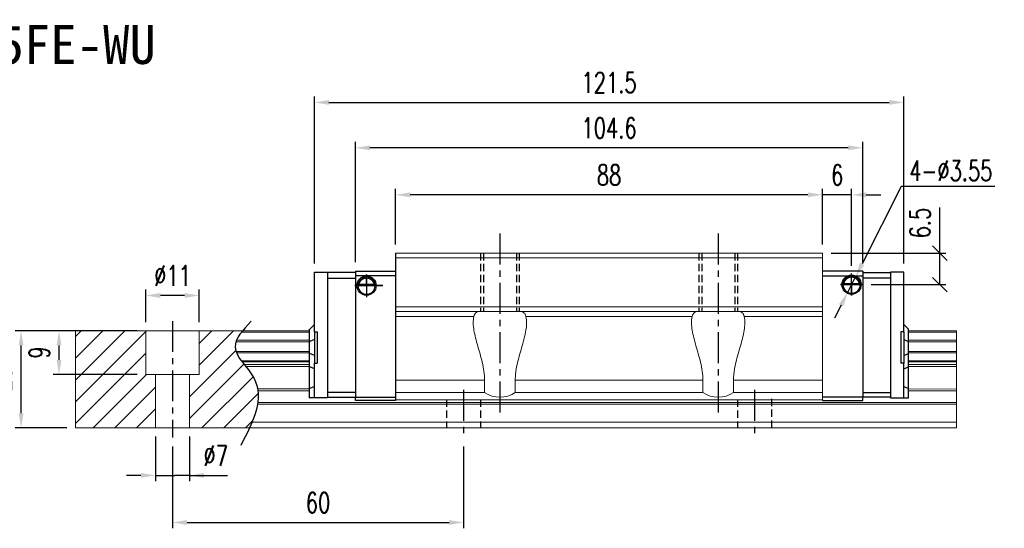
# Model space of a CAD drawing. Header units: millimetres. Extents: x 369 to 722, y 371 to 670.
# Tile 2 of 2: x 519 to 722, y 371 to 475. Entities that reach past the tile are written whole.
import ezdxf
from ezdxf.enums import TextEntityAlignment as Align

# ---------------------------------------------------------------- set-up
doc = ezdxf.new("R2010")
doc.units = ezdxf.units.MM
doc.header["$PDSIZE"] = -1
doc.linetypes.add('CENTER', pattern=[10.16, 6.35, -1.27, 1.27, -1.27])
doc.linetypes.add('DASHED', pattern=[0.75, 0.5, -0.25])
for name, color, linetype in [('2', 7, 'Continuous'), ('CHA', 2, 'Continuous'), ('CL', 1, 'CENTER'), ('DIM', 4, 'Continuous'), ('HID', 2, 'DASHED'), ('OUT', 3, 'Continuous')]:
    doc.layers.add(name, color=color, linetype=linetype)
doc.styles.add('DIM-7', font='SIMPLEX.shx', dxfattribs={"width": 0.7, "bigfont": 'chineset.shx'})
doc.styles.add('T', font='kaiu.ttf')
doc.dimstyles.new('CNS', dxfattribs={"dimtxt": 3.5, "dimasz": 2.5, "dimexe": 1, "dimexo": 1.5, "dimgap": 0.09, "dimtad": 0, "dimdsep": 46, "dimtxsty": 'DIM-7', "dimcen": 0.09, "dimclrd": 1, "dimclre": 1, "dimclrt": 4, "dimadec": 0, "dimazin": 0, "dimtfac": 1, "dimtix": 1, "dimtmove": 2, "dimatfit": 3, "dimfxl": 1, "dimtvp": 0.971429, "dimtolj": 1, "dimarcsym": 0})
doc.dimstyles.new('CNSx1 (指線專用)', dxfattribs={"dimscale": 0.8, "dimtxt": 3.5, "dimasz": 2.5, "dimexe": 1, "dimexo": 1.5, "dimgap": 1, "dimtad": 1, "dimtih": 1, "dimtoh": 1, "dimdsep": 46, "dimtxsty": 'DIM-7', "dimcen": 0.09, "dimclrd": 256, "dimclre": 256, "dimclrt": 4, "dimadec": 0, "dimazin": 0, "dimtfac": 1, "dimtix": 1, "dimtmove": 1, "dimatfit": 3, "dimfxl": 1, "dimtvp": 0.971429, "dimtolj": 1, "dimarcsym": 0})

# ---------------------------------------------------------------- blocks, each defined once
blk = doc.blocks.new('*D9')
at = {"layer": 'DEFPOINTS', "color": 0}
for p in [(596.46, 439.28), (596.46, 427.28), (684.46, 427.28)]:
    blk.add_point(p, dxfattribs=at)
at = {"layer": 'DIM', "color": 7, "lineweight": -2}
for p, q in [((596.46, 429.08), (596.46, 440.48)), ((684.46, 429.08), (684.46, 440.48)), ((681.46, 439.28), (599.46, 439.28))]:
    blk.add_line(p, q, dxfattribs=at)
at = {"layer": 'DIM', "color": 7}
for points in [[(599.46, 439.78), (599.46, 438.78), (596.46, 439.28)], [(681.46, 439.78), (681.46, 438.78), (684.46, 439.28)]]:
    blk.add_solid(points, dxfattribs=at)
at = {"layer": 'DIM', "color": 7, "insert": (640.46, 443.36), "char_height": 4.2, "attachment_point": 5, "style": 'DIM-7'}
blk.add_mtext('\\A1;88', dxfattribs=at)
blk = doc.blocks.new('*D10')
at = {"layer": 'DEFPOINTS', "color": 0}
for p in [(588.16, 448.96), (588.16, 423.58), (692.76, 423.58)]:
    blk.add_point(p, dxfattribs=at)
at = {"layer": 'DIM', "color": 7, "lineweight": -2}
for p, q in [((588.16, 425.38), (588.16, 450.16)), ((689.76, 448.96), (591.16, 448.96)), ((692.76, 425.38), (692.76, 450.16))]:
    blk.add_line(p, q, dxfattribs=at)
at = {"layer": 'DIM', "color": 7}
for points in [[(591.16, 449.46), (591.16, 448.46), (588.16, 448.96)], [(689.76, 449.46), (689.76, 448.46), (692.76, 448.96)]]:
    blk.add_solid(points, dxfattribs=at)
at = {"layer": 'DIM', "color": 7, "insert": (640.46, 453.04), "char_height": 4.2, "attachment_point": 5, "style": 'DIM-7'}
blk.add_mtext('\\A1;104.6', dxfattribs=at)
blk = doc.blocks.new('*D11')
at = {"layer": 'DEFPOINTS', "color": 0}
for p in [(684.46, 439.28), (684.46, 427.28), (690.46, 422.85)]:
    blk.add_point(p, dxfattribs=at)
at = {"layer": 'DIM', "color": 7, "lineweight": -2}
for p, q in [((684.46, 429.08), (684.46, 440.48)), ((690.46, 424.65), (690.46, 440.48)), ((681.46, 439.28), (678.46, 439.28)), ((690.46, 439.28), (684.46, 439.28)), ((693.46, 439.28), (696.46, 439.28))]:
    blk.add_line(p, q, dxfattribs=at)
at = {"layer": 'DIM', "color": 7}
for points in [[(681.46, 439.78), (681.46, 438.78), (684.46, 439.28)], [(693.46, 439.78), (693.46, 438.78), (690.46, 439.28)]]:
    blk.add_solid(points, dxfattribs=at)
at = {"layer": 'DIM', "color": 7, "insert": (687.46, 443.36), "char_height": 4.2, "attachment_point": 5, "style": 'DIM-7'}
blk.add_mtext('\\A1;6', dxfattribs=at)
blk = doc.blocks.new('_Oblique')
at = {"color": 0, "linetype": 'ByBlock', "lineweight": -2}
blk.add_line((-0.5, -0.5), (0.5, 0.5), dxfattribs=at)
blk = doc.blocks.new('*D12')
at = {"layer": 'DEFPOINTS', "color": 0}
for p in [(684.46, 427.28), (692.67, 420.78), (708.65, 420.78)]:
    blk.add_point(p, dxfattribs=at)
at = {"layer": 'DIM', "color": 7, "lineweight": -2}
for p, q in [((708.65, 427.28), (708.65, 436.66)), ((686.26, 427.28), (709.85, 427.28)), ((708.65, 420.78), (708.65, 427.28)), ((694.47, 420.78), (709.85, 420.78))]:
    blk.add_line(p, q, dxfattribs=at)
at = {"layer": 'DIM', "color": 7, "lineweight": -2, "xscale": 2.999999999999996, "yscale": 2.999999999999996, "zscale": 2.999999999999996}
for p, rotation in [((708.65, 427.28), 90), ((708.65, 420.78), 270)]:
    blk.add_blockref('_Oblique', p, dxfattribs=dict(at, rotation=rotation))
at = {"layer": 'DIM', "color": 7, "insert": (704.57, 433.47), "char_height": 4.2, "attachment_point": 5, "rotation": 90, "style": 'DIM-7'}
blk.add_mtext('\\A1;6.5', dxfattribs=at)
blk = doc.blocks.new('*D13')
at = {"layer": 'DEFPOINTS', "color": 0}
for p in [(546.96, 391.28), (553.96, 391.28), (553.96, 381.49)]:
    blk.add_point(p, dxfattribs=at)
at = {"layer": 'DIM', "color": 7, "lineweight": -2}
for p, q in [((546.96, 389.48), (546.96, 380.29)), ((553.96, 389.48), (553.96, 380.29)), ((543.96, 381.49), (540.96, 381.49)), ((546.96, 381.49), (549.96, 381.49)), ((549.96, 381.49), (550.96, 381.49)), ((553.96, 381.49), (550.96, 381.49)), ((553.96, 381.49), (561.79, 381.49)), ((556.96, 381.49), (559.96, 381.49))]:
    blk.add_line(p, q, dxfattribs=at)
at = {"layer": 'DIM', "color": 7}
for points in [[(543.96, 381.99), (543.96, 380.99), (546.96, 381.49)], [(556.96, 381.99), (556.96, 380.99), (553.96, 381.49)]]:
    blk.add_solid(points, dxfattribs=at)
at = {"layer": 'DIM', "color": 7, "insert": (559.37, 385.57), "char_height": 4.2, "attachment_point": 5, "style": 'DIM-7'}
blk.add_mtext('\\A1;%%C7', dxfattribs=at)
blk = doc.blocks.new('*D14')
at = {"layer": 'DEFPOINTS', "color": 0}
for p in [(544.96, 418.55), (544.96, 411.28), (555.96, 411.28)]:
    blk.add_point(p, dxfattribs=at)
at = {"layer": 'DIM', "color": 7, "lineweight": -2}
for p, q in [((544.96, 413.08), (544.96, 419.75)), ((552.96, 418.55), (547.96, 418.55)), ((555.96, 413.08), (555.96, 419.75))]:
    blk.add_line(p, q, dxfattribs=at)
at = {"layer": 'DIM', "color": 7}
for points in [[(547.96, 419.05), (547.96, 418.05), (544.96, 418.55)], [(552.96, 419.05), (552.96, 418.05), (555.96, 418.55)]]:
    blk.add_solid(points, dxfattribs=at)
at = {"layer": 'DIM', "color": 7, "insert": (550.46, 422.63), "char_height": 4.2, "attachment_point": 5, "style": 'DIM-7'}
blk.add_mtext('\\A1;%%C11', dxfattribs=at)
blk = doc.blocks.new('*D15')
at = {"layer": 'DEFPOINTS', "color": 0}
for p in [(527.06, 411.28), (544.96, 411.28), (544.96, 402.28)]:
    blk.add_point(p, dxfattribs=at)
at = {"layer": 'DIM', "color": 7, "lineweight": -2}
for p, q in [((543.16, 411.28), (525.86, 411.28)), ((527.06, 405.28), (527.06, 408.28)), ((543.16, 402.28), (525.86, 402.28))]:
    blk.add_line(p, q, dxfattribs=at)
at = {"layer": 'DIM', "color": 7}
for points in [[(526.56, 408.28), (527.56, 408.28), (527.06, 411.28)], [(526.56, 405.28), (527.56, 405.28), (527.06, 402.28)]]:
    blk.add_solid(points, dxfattribs=at)
at = {"layer": 'DIM', "color": 7, "insert": (522.98, 406.78), "char_height": 4.2, "attachment_point": 5, "rotation": 90, "style": 'DIM-7'}
blk.add_mtext('\\A1;9', dxfattribs=at)
blk = doc.blocks.new('*D16')
at = {"layer": 'DEFPOINTS', "color": 0}
for p in [(550.46, 389.28), (610.46, 389.28), (610.46, 371.8)]:
    blk.add_point(p, dxfattribs=at)
at = {"layer": 'DIM', "color": 7, "lineweight": -2}
for p, q in [((550.46, 387.48), (550.46, 370.6)), ((610.46, 387.48), (610.46, 370.6)), ((553.46, 371.8), (607.46, 371.8))]:
    blk.add_line(p, q, dxfattribs=at)
at = {"layer": 'DIM', "color": 7}
for points in [[(553.46, 372.3), (553.46, 371.3), (550.46, 371.8)], [(607.46, 372.3), (607.46, 371.3), (610.46, 371.8)]]:
    blk.add_solid(points, dxfattribs=at)
at = {"layer": 'DIM', "color": 7, "insert": (580.46, 375.88), "char_height": 4.2, "attachment_point": 5, "style": 'DIM-7'}
blk.add_mtext('\\A1;60', dxfattribs=at)
blk = doc.blocks.new('*D17')
at = {"layer": 'DEFPOINTS', "color": 0}
for p in [(519.24, 411.28), (530.46, 411.28), (530.46, 391.28)]:
    blk.add_point(p, dxfattribs=at)
at = {"layer": 'DIM', "color": 7, "lineweight": -2}
for p, q in [((528.66, 411.28), (518.04, 411.28)), ((519.24, 394.28), (519.24, 408.28)), ((528.66, 391.28), (518.04, 391.28))]:
    blk.add_line(p, q, dxfattribs=at)
at = {"layer": 'DIM', "color": 7}
for points in [[(518.74, 408.28), (519.74, 408.28), (519.24, 411.28)], [(518.74, 394.28), (519.74, 394.28), (519.24, 391.28)]]:
    blk.add_solid(points, dxfattribs=at)
at = {"layer": 'DIM', "color": 7, "insert": (515.16, 401.28), "char_height": 4.2, "attachment_point": 5, "rotation": 90, "style": 'DIM-7'}
blk.add_mtext('\\A1;20', dxfattribs=at)
blk = doc.blocks.new('*D18')
at = {"layer": 'DEFPOINTS', "color": 0}
for p in [(701.21, 458.31), (579.71, 423.33), (701.21, 423.33)]:
    blk.add_point(p, dxfattribs=at)
at = {"layer": 'DIM', "color": 7, "lineweight": -2}
for p, q in [((579.71, 425.13), (579.71, 459.51)), ((701.21, 425.13), (701.21, 459.51)), ((582.71, 458.31), (698.21, 458.31))]:
    blk.add_line(p, q, dxfattribs=at)
at = {"layer": 'DIM', "color": 7}
for points in [[(582.71, 458.81), (582.71, 457.81), (579.71, 458.31)], [(698.21, 458.81), (698.21, 457.81), (701.21, 458.31)]]:
    blk.add_solid(points, dxfattribs=at)
at = {"layer": 'DIM', "color": 7, "insert": (640.46, 462.39), "char_height": 4.2, "attachment_point": 5, "style": 'DIM-7'}
blk.add_mtext('\\A1;121.5', dxfattribs=at)
blk = doc.blocks.new('*D34')
at = {"layer": 'DEFPOINTS', "color": 0}
for p in [(691.26, 422.37), (689.65, 419.2)]:
    blk.add_point(p, dxfattribs=at)
at = {"layer": 'DIM', "color": 0, "lineweight": -2}
for p, q in [((700.69, 440.96), (692.62, 425.04)), ((719.95, 440.96), (700.69, 440.96)), ((689.65, 419.2), (691.26, 422.37)), ((688.3, 416.52), (686.94, 413.85))]:
    blk.add_line(p, q, dxfattribs=at)
at = {"layer": 'DIM', "color": 0}
for points in [[(692.17, 425.27), (693.06, 424.81), (691.26, 422.37)], [(687.85, 416.75), (688.74, 416.3), (689.65, 419.2)]]:
    blk.add_solid(points, dxfattribs=at)
at = {"layer": 'DIM', "color": 0, "insert": (710.92, 444.26), "char_height": 4.2, "attachment_point": 5, "style": 'DIM-7'}
blk.add_mtext('\\A1;4-∅3.55', dxfattribs=at)

msp = doc.modelspace()

# ---------------------------------------------------------------- linework, layer by layer
at = {"layer": '2', "color": 0, "linetype": 'Continuous'}
for p, q in [((596.456, 427.283), (596.456, 396.948)), ((579.706, 423.186), (579.706, 423.333)), ((579.706, 423.333), (582.406, 423.333)), ((579.706, 421.979), (579.706, 423.186)), ((582.406, 423.333), (582.406, 397.483)), ((588.156, 423.283), (582.406, 423.283)), ((588.156, 423.583), (596.455, 423.583)), ((588.156, 423.583), (588.156, 422.583)), ((588.156, 422.583), (588.156, 397.583)), ((596.456, 422.583), (588.156, 422.583)), ((692.756, 423.583), (684.456, 423.583)), ((684.456, 422.583), (692.756, 422.583)), ((692.756, 423.583), (692.756, 422.583)), ((692.756, 423.283), (698.506, 423.283)), ((692.756, 422.583), (692.756, 397.583)), ((701.206, 423.333), (698.506, 423.333)), ((698.506, 423.333), (698.506, 397.483)), ((701.206, 423.186), (701.206, 423.333)), ((701.206, 421.979), (701.206, 423.186)), ((579.706, 421.626), (579.706, 421.979)), ((579.706, 411.082), (579.706, 421.626)), ((582.406, 422.083), (588.156, 422.083)), ((588.681, 420.633), (592.23, 420.633)), ((592.087, 420.766), (588.824, 420.766)), ((592.011, 420.833), (588.901, 420.833)), ((692.23, 420.833), (688.681, 420.833)), ((688.824, 420.966), (692.087, 420.966)), ((688.901, 421.033), (692.011, 421.033)), ((698.506, 422.083), (692.756, 422.083)), ((701.206, 421.626), (701.206, 421.979)), ((701.206, 411.082), (701.206, 421.626)), ((579.706, 412.583), (578.756, 411.633)), ((701.206, 412.583), (702.156, 411.633)), ((578.706, 411.583), (578.756, 411.633)), ((578.706, 409.079), (578.706, 411.583)), ((579.706, 411.082), (579.706, 404.582)), ((579.706, 411.082), (580.306, 411.082)), ((580.306, 411.082), (580.306, 404.582)), ((700.606, 411.082), (700.606, 404.582)), ((701.206, 411.082), (700.606, 411.082)), ((701.206, 411.082), (701.206, 404.582)), ((702.206, 411.583), (702.156, 411.633)), ((702.206, 409.079), (702.206, 411.583)), ((578.706, 409.079), (578.756, 409.098)), ((578.706, 406.586), (578.706, 409.079)), ((579.706, 409.473), (578.756, 409.098)), ((701.206, 409.473), (702.156, 409.098)), ((702.206, 409.079), (702.156, 409.098)), ((702.206, 406.586), (702.206, 409.079)), ((578.706, 403.852), (578.706, 406.586)), ((578.706, 406.586), (578.756, 406.567)), ((579.706, 406.192), (578.756, 406.567)), ((701.206, 406.192), (702.156, 406.567)), ((702.206, 406.586), (702.156, 406.567)), ((702.206, 403.852), (702.206, 406.586)), ((579.706, 404.582), (580.306, 404.582)), ((579.706, 399.04), (579.706, 404.582)), ((701.206, 404.582), (700.606, 404.582)), ((701.206, 399.04), (701.206, 404.582)), ((578.706, 399.373), (578.706, 403.852)), ((578.706, 403.852), (578.756, 403.832)), ((579.706, 403.458), (578.756, 403.832)), ((701.206, 403.458), (702.156, 403.832)), ((702.206, 403.852), (702.156, 403.832)), ((702.206, 399.373), (702.206, 403.852)), ((578.706, 399.373), (578.756, 399.393)), ((578.706, 397.483), (578.706, 399.373)), ((579.706, 399.787), (578.756, 399.393)), ((579.706, 398.686), (579.706, 399.04)), ((579.706, 397.629), (579.706, 398.686)), ((588.156, 398.583), (582.406, 398.583)), ((692.756, 398.583), (698.506, 398.583)), ((701.206, 399.787), (702.156, 399.393)), ((701.206, 398.686), (701.206, 399.04)), ((701.206, 397.629), (701.206, 398.686)), ((702.206, 399.373), (702.156, 399.393)), ((702.206, 397.483), (702.206, 399.373)), ((578.706, 397.483), (578.756, 397.483)), ((579.706, 397.483), (578.756, 397.483)), ((579.706, 397.483), (579.706, 397.629)), ((582.406, 397.483), (579.706, 397.483)), ((582.406, 397.583), (588.156, 397.583)), ((588.156, 397.583), (596.456, 397.583)), ((588.156, 397.083), (588.156, 397.583)), ((588.156, 396.948), (588.156, 397.083)), ((588.156, 396.948), (588.156, 397.083)), ((596.456, 396.948), (588.156, 396.948)), ((596.456, 396.948), (588.156, 396.948)), ((692.756, 397.583), (684.456, 397.583)), ((684.456, 397.083), (684.456, 396.948)), ((684.456, 396.948), (692.756, 396.948)), ((692.756, 397.083), (692.756, 397.583)), ((698.506, 397.583), (692.756, 397.583)), ((692.756, 396.948), (692.756, 397.083)), ((692.756, 396.948), (692.756, 397.083)), ((698.506, 397.483), (701.206, 397.483)), ((701.206, 397.483), (701.206, 397.629)), ((701.206, 397.483), (702.156, 397.483)), ((702.206, 397.483), (702.156, 397.483))]:
    msp.add_line(p, q, dxfattribs=at)
at = {"layer": '2', "color": 0, "linetype": 'Continuous', "extrusion": (0, 0, -1)}
for centre, radius, start, end in [((-590.456, 420.583), 1.975, 270, 90), ((-590.456, 420.583), 1.975, 90, 270), ((-690.456, 420.783), 1.975, 270, 90), ((-690.456, 420.783), 1.575, 9.1332, 90), ((-690.456, 420.783), 1.975, 90, 270), ((-690.456, 420.783), 1.575, 90, 170.8668), ((-590.456, 420.583), 1.575, 9.1332, 90), ((-590.456, 420.583), 1.575, 90, 170.8668)]:
    msp.add_arc(centre, radius, start, end, dxfattribs=at)
at = {"layer": '2', "color": 0, "linetype": 'Continuous'}
for centre, start, end in [((590.456, 420.583), 90, 270), ((590.456, 420.583), 270, 90), ((690.456, 420.783), 90, 270), ((690.456, 420.783), 270, 90)]:
    msp.add_arc(centre, 1.775, start, end, dxfattribs=at)
for points, knots in [([(588.824, 420.766), (588.84, 420.842), (588.862, 420.931), (588.925, 421.121), (588.968, 421.223), (589.073, 421.418), (589.136, 421.515), (589.308, 421.726), (589.427, 421.837), (589.686, 422.017), (589.831, 422.09), (590.133, 422.187), (590.295, 422.214), (590.456, 422.214)], [0, 0, 0, 0, 0.1376864, 0.1376864, 0.275472, 0.275472, 0.4123557, 0.4123557, 0.6064308, 0.6064308, 0.8046387, 0.8046387, 1, 1, 1, 1]), ([(590.456, 422.214), (590.607, 422.214), (590.759, 422.19), (591.077, 422.094), (591.242, 422.01), (591.513, 421.812), (591.626, 421.701), (591.798, 421.482), (591.865, 421.375), (591.971, 421.161), (592.012, 421.051), (592.061, 420.885), (592.076, 420.822), (592.087, 420.766)], [0, 0, 0, 0, 0.1837975, 0.1837975, 0.4104893, 0.4104893, 0.6000274, 0.6000274, 0.749109, 0.749109, 0.8991923, 0.8991923, 1, 1, 1, 1]), ([(690.456, 422.414), (690.305, 422.414), (690.152, 422.39), (689.835, 422.294), (689.669, 422.21), (689.399, 422.012), (689.285, 421.901), (689.113, 421.682), (689.046, 421.575), (688.94, 421.361), (688.899, 421.251), (688.85, 421.085), (688.835, 421.022), (688.824, 420.966)], [0, 0, 0, 0, 0.1837975, 0.1837975, 0.4104893, 0.4104893, 0.6000274, 0.6000274, 0.749109, 0.749109, 0.8991923, 0.8991923, 1, 1, 1, 1]), ([(692.087, 420.966), (692.072, 421.042), (692.049, 421.131), (691.986, 421.321), (691.943, 421.423), (691.838, 421.618), (691.775, 421.715), (691.603, 421.926), (691.484, 422.037), (691.225, 422.217), (691.08, 422.29), (690.778, 422.387), (690.616, 422.414), (690.456, 422.414)], [0, 0, 0, 0, 0.1376864, 0.1376864, 0.275472, 0.275472, 0.4123557, 0.4123557, 0.6064308, 0.6064308, 0.8046387, 0.8046387, 1, 1, 1, 1])]:
    msp.add_open_spline(points, degree=3, knots=knots, dxfattribs=at)
for points in [[(588.824, 420.766), (588.849, 420.788), (588.875, 420.81), (588.901, 420.833)], [(592.011, 420.833), (592.036, 420.81), (592.062, 420.788), (592.087, 420.766)], [(688.901, 421.033), (688.875, 421.01), (688.849, 420.988), (688.824, 420.966)], [(692.087, 420.966), (692.062, 420.988), (692.036, 421.01), (692.011, 421.033)]]:
    msp.add_open_spline(points, degree=3, dxfattribs=at)
at = {"layer": 'CL', "color": 0}
for p, q in [((617.956, 431.283), (617.956, 393.962)), ((662.956, 431.283), (662.956, 393.962)), ((590.456, 422.904), (590.456, 418.228)), ((588.018, 420.583), (593.789, 420.583)), ((593.789, 420.583), (590.456, 420.583)), ((550.456, 413.283), (550.456, 389.283)), ((610.456, 399.083), (610.456, 389.283)), ((670.456, 399.083), (670.456, 389.283))]:
    msp.add_line(p, q, dxfattribs=at)
at = {"layer": 'DIM', "color": 0}
for p, q in [((590.456, 420.583), (590.456, 422.904)), ((690.456, 418.538), (690.456, 423.054)), ((590.456, 420.583), (588.018, 420.583)), ((690.456, 420.783), (688.165, 420.783)), ((688.165, 420.783), (692.675, 420.783)), ((692.675, 420.783), (690.456, 420.783)), ((690.456, 420.783), (690.456, 418.538)), ((530.456, 410.119), (531.62, 411.283)), ((530.456, 405.629), (536.11, 411.283)), ((530.456, 401.138), (540.6, 411.283)), ((530.456, 396.648), (544.956, 411.148)), ((555.956, 408.678), (558.56, 411.283)), ((555.956, 404.188), (563.051, 411.283)), ((530.456, 392.158), (544.956, 406.658)), ((553.956, 397.698), (563.481, 407.223)), ((553.956, 393.208), (565.159, 404.411)), ((534.07, 391.283), (545.07, 402.283)), ((553.956, 402.188), (554.051, 402.283)), ((556.521, 391.283), (567.063, 401.825)), ((538.56, 391.283), (546.956, 399.678)), ((561.011, 391.283), (568.114, 398.385)), ((543.051, 391.283), (546.956, 395.188)), ((565.501, 391.283), (566.956, 392.738))]:
    msp.add_line(p, q, dxfattribs=at)
msp.add_open_spline([(566.655, 413.245), (564.974, 411.454), (561.316, 407.558), (570.841, 399.874), (567.026, 392.488), (564.513, 387.624)], degree=3, knots=[0, 0, 0, 0, 6.2737393, 13.647637, 27.8750855, 27.8750855, 27.8750855, 27.8750855], dxfattribs=at)
at = {"layer": 'HID', "color": 0, "ltscale": 3}
for p, q in [((613.956, 427.283), (613.956, 415.283)), ((614.556, 427.283), (614.556, 415.283)), ((621.356, 427.283), (621.356, 415.283)), ((621.956, 427.283), (621.956, 415.283)), ((658.956, 427.283), (658.956, 415.283)), ((659.556, 427.283), (659.556, 415.283)), ((666.356, 427.283), (666.356, 415.283)), ((666.956, 427.283), (666.956, 415.283)), ((606.956, 397.083), (606.956, 391.283)), ((613.956, 397.083), (613.956, 391.283)), ((666.956, 397.083), (666.956, 391.283)), ((673.956, 397.283), (673.956, 391.283))]:
    msp.add_line(p, q, dxfattribs=at)
at = {"layer": 'OUT', "color": 0, "linetype": 'Continuous', "lineweight": 15}
for p, q in [((684.456, 427.283), (596.456, 427.283)), ((596.456, 426.333), (684.456, 426.333)), ((684.456, 427.283), (684.456, 426.283)), ((684.456, 426.283), (684.456, 397.083)), ((596.456, 416.183), (684.456, 416.183)), ((596.456, 415.283), (684.456, 415.283)), ((596.456, 414.197), (612.582, 414.197)), ((623.33, 414.197), (657.582, 414.197)), ((668.33, 414.197), (684.456, 414.197)), ((530.456, 411.283), (530.456, 391.283)), ((578.706, 411.283), (530.456, 411.283)), ((544.956, 402.283), (544.956, 411.283)), ((555.956, 402.283), (555.956, 411.283)), ((578.706, 411.027), (564.695, 411.027)), ((712.078, 411.283), (702.206, 411.283)), ((712.078, 411.027), (702.206, 411.027)), ((712.078, 411.283), (712.078, 411.027)), ((712.078, 411.027), (712.078, 409.317)), ((578.706, 409.023), (563.54, 409.023)), ((578.706, 409.317), (563.65, 409.317)), ((712.078, 409.317), (702.206, 409.317)), ((712.078, 409.023), (702.206, 409.023)), ((712.078, 409.317), (712.078, 409.023)), ((712.078, 409.023), (712.078, 407.042)), ((578.706, 407.042), (563.536, 407.042)), ((578.706, 406.748), (563.647, 406.748)), ((712.078, 407.042), (702.206, 407.042)), ((712.078, 406.748), (702.206, 406.748)), ((712.078, 407.042), (712.078, 406.748)), ((712.078, 406.748), (712.078, 405.067)), ((578.706, 405.067), (564.657, 405.067)), ((578.706, 404.903), (564.779, 404.903)), ((578.706, 404.309), (565.238, 404.309)), ((578.706, 403.956), (565.518, 403.956)), ((712.078, 405.067), (702.206, 405.067)), ((712.078, 404.903), (702.206, 404.903)), ((712.078, 404.309), (702.206, 404.309)), ((712.078, 403.956), (702.206, 403.956)), ((712.078, 405.067), (712.078, 404.903)), ((712.078, 404.903), (712.078, 404.309)), ((712.078, 404.309), (712.078, 403.956)), ((712.078, 403.956), (712.078, 399.29)), ((555.956, 402.283), (544.956, 402.283)), ((546.956, 402.283), (546.956, 391.283)), ((553.956, 402.283), (553.956, 391.283)), ((596.456, 401.083), (614.793, 401.083)), ((614.793, 401.083), (614.793, 398.583)), ((621.118, 398.583), (621.118, 401.083)), ((621.118, 401.083), (659.793, 401.083)), ((659.793, 401.083), (659.793, 398.583)), ((666.118, 398.583), (666.118, 401.083)), ((666.118, 401.083), (684.456, 401.083)), ((578.706, 399.29), (568.009, 399.29)), ((578.706, 398.936), (568.063, 398.936)), ((596.456, 398.583), (614.793, 398.583)), ((621.118, 398.583), (659.793, 398.583)), ((666.118, 398.583), (684.456, 398.583)), ((712.078, 399.29), (702.206, 399.286)), ((712.078, 398.936), (702.206, 398.936)), ((712.078, 399.29), (712.078, 398.936)), ((712.078, 398.936), (712.078, 396.529)), ((696.456, 396.176), (567.975, 396.176)), ((712.078, 396.529), (568.03, 396.529)), ((596.456, 397.083), (684.456, 397.083)), ((712.078, 396.176), (696.456, 396.176)), ((712.078, 396.529), (712.078, 396.176)), ((712.078, 396.176), (712.078, 392.483)), ((712.078, 392.483), (566.853, 392.483)), ((712.078, 392.483), (712.078, 391.283)), ((696.456, 391.283), (530.456, 391.283)), ((712.078, 391.283), (696.456, 391.283))]:
    msp.add_line(p, q, dxfattribs=at)
for centre in [(617.956, 403.083), (662.956, 403.083)]:
    msp.add_arc(centre, 5.5, 234.9032, 305.0968, dxfattribs=at)
for points, knots in [([(612.582, 414.197), (612.484, 413.776), (612.448, 413.319), (612.466, 412.374), (612.52, 411.886), (612.686, 410.873), (612.801, 410.347), (613.065, 409.281), (613.214, 408.74), (613.527, 407.639), (613.692, 407.079), (614.014, 405.936), (614.174, 405.349), (614.455, 404.157), (614.575, 403.555), (614.745, 402.333), (614.793, 401.712), (614.793, 401.083)], [0, 0, 0, 0, 0.125, 0.125, 0.25, 0.25, 0.375, 0.375, 0.5, 0.5, 0.625, 0.625, 0.75, 0.75, 0.875, 0.875, 1, 1, 1, 1]), ([(614.088, 415.283), (613.987, 415.283), (613.89, 415.279), (613.703, 415.262), (613.613, 415.249), (613.36, 415.193), (613.213, 415.134), (613.022, 415.003), (612.963, 414.952), (612.859, 414.838), (612.813, 414.774), (612.689, 414.562), (612.626, 414.391), (612.582, 414.197)], [0, 0, 0, 0, 0.125, 0.125, 0.25, 0.25, 0.5, 0.5, 0.625, 0.625, 0.75, 0.75, 1, 1, 1, 1]), ([(621.118, 401.083), (621.118, 401.395), (621.13, 401.71), (621.175, 402.333), (621.209, 402.642), (621.337, 403.56), (621.457, 404.161), (621.738, 405.349), (621.897, 405.937), (622.22, 407.082), (622.385, 407.642), (622.697, 408.74), (622.846, 409.279), (623.108, 410.338), (623.223, 410.861), (623.391, 411.882), (623.445, 412.373), (623.459, 413.081), (623.452, 413.312), (623.412, 413.765), (623.379, 413.986), (623.33, 414.197)], [0, 0, 0, 0, 0.0625, 0.0625, 0.125, 0.125, 0.25, 0.25, 0.375, 0.375, 0.5, 0.5, 0.625, 0.625, 0.75, 0.75, 0.875, 0.875, 0.9375, 0.9375, 1, 1, 1, 1]), ([(623.33, 414.197), (623.307, 414.294), (623.28, 414.386), (623.217, 414.555), (623.181, 414.632), (623.099, 414.773), (623.053, 414.837), (622.948, 414.951), (622.89, 415.002), (622.7, 415.133), (622.553, 415.192), (622.214, 415.268), (622.026, 415.283), (621.823, 415.283)], [0, 0, 0, 0, 0.125, 0.125, 0.25, 0.25, 0.375, 0.375, 0.5, 0.5, 0.75, 0.75, 1, 1, 1, 1]), ([(657.582, 414.197), (657.484, 413.776), (657.448, 413.319), (657.466, 412.374), (657.52, 411.886), (657.686, 410.873), (657.801, 410.347), (658.065, 409.281), (658.214, 408.74), (658.527, 407.639), (658.692, 407.079), (659.014, 405.936), (659.174, 405.349), (659.455, 404.157), (659.575, 403.555), (659.745, 402.333), (659.793, 401.712), (659.793, 401.083)], [0, 0, 0, 0, 0.125, 0.125, 0.25, 0.25, 0.375, 0.375, 0.5, 0.5, 0.625, 0.625, 0.75, 0.75, 0.875, 0.875, 1, 1, 1, 1]), ([(659.088, 415.283), (658.987, 415.283), (658.89, 415.279), (658.703, 415.262), (658.613, 415.249), (658.36, 415.193), (658.213, 415.134), (658.022, 415.003), (657.963, 414.952), (657.859, 414.838), (657.813, 414.774), (657.689, 414.562), (657.626, 414.391), (657.582, 414.197)], [0, 0, 0, 0, 0.125, 0.125, 0.25, 0.25, 0.5, 0.5, 0.625, 0.625, 0.75, 0.75, 1, 1, 1, 1]), ([(666.118, 401.083), (666.118, 401.395), (666.13, 401.71), (666.175, 402.333), (666.209, 402.642), (666.337, 403.56), (666.457, 404.161), (666.738, 405.349), (666.897, 405.937), (667.22, 407.082), (667.385, 407.642), (667.697, 408.74), (667.846, 409.279), (668.108, 410.338), (668.223, 410.861), (668.391, 411.882), (668.445, 412.373), (668.459, 413.081), (668.452, 413.312), (668.412, 413.765), (668.379, 413.986), (668.33, 414.197)], [0, 0, 0, 0, 0.0625, 0.0625, 0.125, 0.125, 0.25, 0.25, 0.375, 0.375, 0.5, 0.5, 0.625, 0.625, 0.75, 0.75, 0.875, 0.875, 0.9375, 0.9375, 1, 1, 1, 1]), ([(668.33, 414.197), (668.307, 414.294), (668.28, 414.386), (668.217, 414.555), (668.181, 414.632), (668.099, 414.773), (668.053, 414.837), (667.948, 414.951), (667.89, 415.002), (667.7, 415.133), (667.553, 415.192), (667.214, 415.268), (667.026, 415.283), (666.823, 415.283)], [0, 0, 0, 0, 0.125, 0.125, 0.25, 0.25, 0.375, 0.375, 0.5, 0.5, 0.75, 0.75, 1, 1, 1, 1])]:
    msp.add_open_spline(points, degree=3, knots=knots, dxfattribs=at)

# ---------------------------------------------------------------- texts
at = {"layer": 'CHA', "color": 7, "style": 'T'}
msp.add_text('TRH25FE-WU', height=8, dxfattribs=at).set_placement((519.809, 470.166), align=Align.MIDDLE)

# ---------------------------------------------------------------- dimensions: what is measured, and where the dimension line sits
at = {"layer": 'DIM', "color": 0}
for base, p1, p2, picture, middle in [((701.206, 458.306), (579.706, 423.333), (701.206, 423.333), '*D18', (640.456, 462.386)), ((588.156, 448.956), (692.756, 423.583), (588.156, 423.583), '*D10', (640.456, 453.036)), ((596.456, 439.284), (684.456, 427.283), (596.456, 427.283), '*D9', (640.456, 443.364)), ((684.456, 439.284), (690.456, 422.854), (684.456, 427.283), '*D11', (687.456, 443.364)), ((610.456, 371.802), (550.456, 389.283), (610.456, 389.283), '*D16', (580.456, 375.882))]:
    dim = msp.add_linear_dim(base=base, p1=p1, p2=p2, dimstyle='CNS', override={"dimscale": 1.2, "dimclrd": 7, "dimclre": 7, "dimclrt": 7}, dxfattribs=at)
    dim.commit()
    dim.dimension.update_dxf_attribs({"geometry": picture, "text_midpoint": middle})
dim = msp.add_diameter_dim_2p(p1=(689.652, 419.2), p2=(691.259, 422.366), text='4-<>', dimstyle='CNSx1 (指線專用)', override={"dimscale": 1.2, "dimclrd": 0, "dimclre": 0, "dimclrt": 0}, dxfattribs=at)
dim.commit()
dim.dimension.update_dxf_attribs({"geometry": '*D34', "text_midpoint": (700.691, 440.956), "dimtype": 163})
dim = msp.add_linear_dim(base=(708.647, 420.783), p1=(684.456, 427.283), p2=(692.675, 420.783), angle=90, dimstyle='CNS', override={"dimscale": 1.2, "dimblk1": 'Oblique', "dimblk2": 'Oblique', "dimsah": 1, "dimclrd": 7, "dimclre": 7, "dimclrt": 7, "dimtmove": 0}, dxfattribs=at)
dim.commit()
dim.dimension.update_dxf_attribs({"geometry": '*D12', "text_midpoint": (708.647, 433.471), "dimtype": 160})
dim = msp.add_linear_dim(base=(544.956, 418.55), p1=(555.956, 411.283), p2=(544.956, 411.283), text='%%C<>', dimstyle='CNS', override={"dimscale": 1.2, "dimclrd": 7, "dimclre": 7, "dimclrt": 7}, dxfattribs=at)
dim.commit()
dim.dimension.update_dxf_attribs({"geometry": '*D14', "text_midpoint": (550.456, 422.63)})
for base, p1, p2, picture, middle in [((519.241, 411.283), (530.456, 391.283), (530.456, 411.283), '*D17', (515.161, 401.283)), ((527.058, 411.283), (544.956, 402.283), (544.956, 411.283), '*D15', (522.978, 406.783))]:
    dim = msp.add_linear_dim(base=base, p1=p1, p2=p2, angle=90, dimstyle='CNS', override={"dimscale": 1.2, "dimclrd": 7, "dimclre": 7, "dimclrt": 7}, dxfattribs=at)
    dim.commit()
    dim.dimension.update_dxf_attribs({"geometry": picture, "text_midpoint": middle})
dim = msp.add_linear_dim(base=(553.956, 381.493), p1=(546.956, 391.283), p2=(553.956, 391.283), text='%%C<>', dimstyle='CNS', override={"dimscale": 1.2, "dimclrd": 7, "dimclre": 7, "dimclrt": 7, "dimtmove": 0}, dxfattribs=at)
dim.commit()
dim.dimension.update_dxf_attribs({"geometry": '*D13', "text_midpoint": (559.374, 381.493), "dimtype": 160})

doc.saveas('drawing.dxf')
